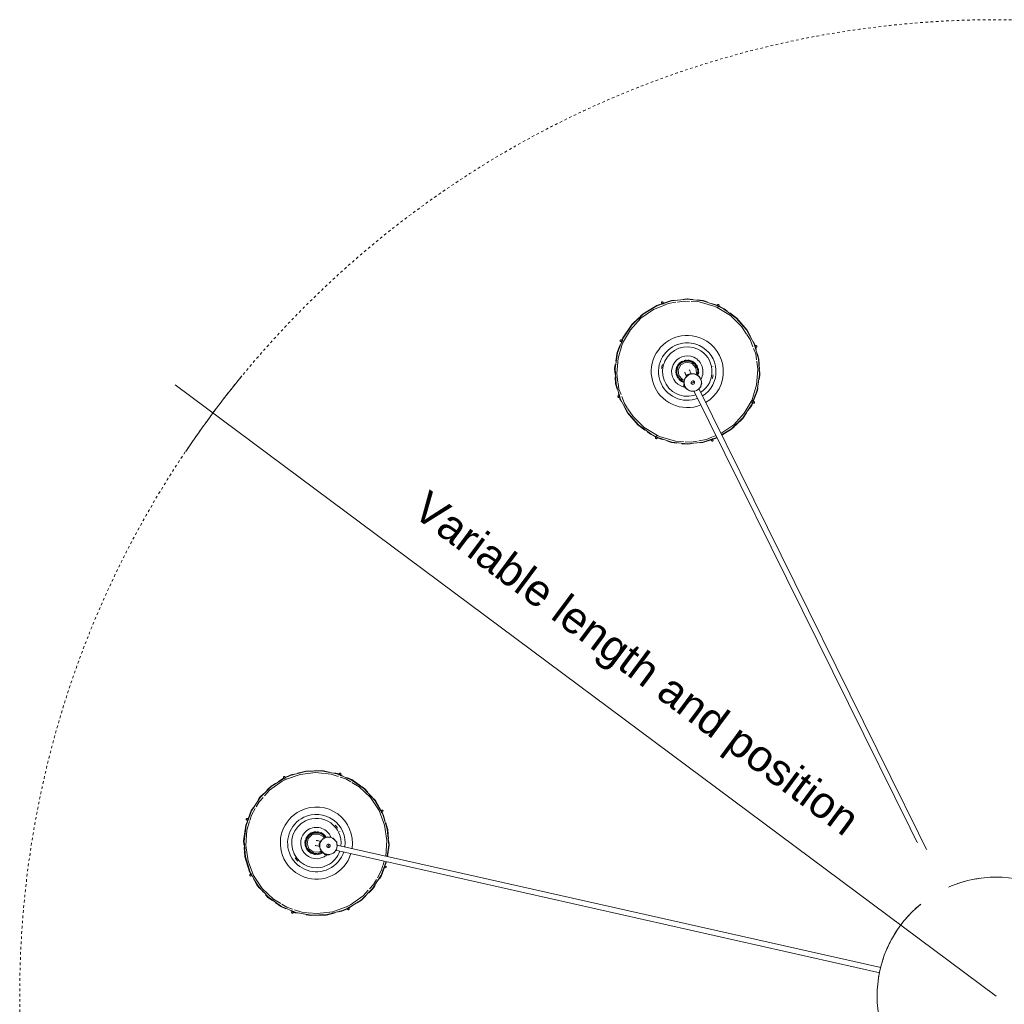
# Model space of a CAD drawing. Header units: millimetres. Extents: x 2868 to 10853, y -1210 to 7822.
# Tile 14 of 21: x 2868 to 3998, y 6585 to 7715. Entities that reach past the tile are written whole.
import ezdxf

# ---------------------------------------------------------------- set-up
doc = ezdxf.new("R2010")
doc.units = ezdxf.units.MM
doc.linetypes.add('Dash', pattern=[6, 3, -3])
doc.layers.add('A-ANNO-DIMS', color=7, linetype='Dash', lineweight=15, true_color=0xd2d2d2)
doc.layers.add('A-ANNO-DIMS-18', color=7, linetype='Continuous', lineweight=9)
doc.layers.add('E-LITE-EQPM', color=7, linetype='Continuous', lineweight=20)
doc.styles.add('Arial', font='arial.ttf', dxfattribs={"height": 36})
doc.dimstyles.new('Radial_-_3mm_Arial', dxfattribs={"dimscale": 304.8, "dimtxt": 36.729338, "dimasz": 0, "dimexe": 0.177165, "dimexo": 0, "dimgap": 0.103346, "dimtad": 1, "dimjust": 3, "dimdec": 0, "dimzin": 0, "dimdsep": 46, "dimtxsty": 'Arial', "dimblk1": 'NONE', "dimblk2": 'NONE', "dimsah": 1, "dimcen": 0.09, "dimdle": 0.177165, "dimadec": 0, "dimazin": 0, "dimtfac": 1, "dimtdec": 4, "dimtix": 1, "dimtmove": 0, "dimatfit": 2, "dimfxl": 1, "dimtvp": 1, "dimtfill": 1, "dimtolj": 1, "dimtzin": 0, "dimarcsym": 2})

# ---------------------------------------------------------------- blocks, each defined once
blk = doc.blocks.new('62802-7L - 64314-44-7L SAMBA Black_ribbon beige pendant lamp ø450-7L-659210-Planta_PDF')
at = {"layer": 'E-LITE-EQPM'}
for p, q in [((-758.3, -167.7), (-133.7, -27)), ((-132.5, -32.9), (-757, -173.6)), ((-809.9, -98.1), (-808.4, -97.5)), ((-808.7, -96.7), (-808.1, -98.5)), ((-806.3, -97.6), (-806.8, -96)), ((-744.5, -99.9), (-745.4, -101.6)), ((-743.5, -102.4), (-742.7, -100.7)), ((-743.5, -101.3), (-737.2, -105.3)), ((-742.9, -101.4), (-738, -104.4)), ((-346.9, -694.9), (-63.1, -120.9)), ((-57.8, -123.8), (-341.5, -697.5)), ((-856.4, -139.9), (-854.7, -140.7)), ((-854, -138.8), (-855.5, -138.1)), ((-854.8, -138.6), (-854.5, -138.1)), ((-703, -146.6), (-700.1, -154.6)), ((-702.5, -155.2), (-703.8, -151)), ((-701.3, -147.5), (-703.1, -148.1)), ((-702.3, -150), (-700.7, -149.4)), ((-701, -151.3), (-699.8, -154.6)), ((-775.7, -166.1), (-775, -166.8)), ((-774.7, -164.1), (-773.5, -165.3)), ((-769, -162.2), (-770.9, -162.7)), ((-770.7, -163.9), (-770.9, -162.7)), ((-770.4, -162.5), (-770.2, -163.7)), ((-767, -161.8), (-769, -162.2)), ((-767.5, -161.9), (-767.3, -163)), ((-767, -161.8), (-766.8, -163)), ((-759, -166.4), (-758.2, -167.7)), ((-754.1, -161.8), (-754.1, -161.8)), ((-699, -160.5), (-698.4, -165.3)), ((-777.1, -172), (-776.3, -171.8)), ((-774.9, -177.6), (-775.8, -177.8)), ((-774.3, -178.9), (-775.1, -177.6)), ((-858.6, -201.6), (-860.2, -202.2)), ((-859.6, -204.1), (-857.8, -203.5)), ((-706.9, -212.8), (-705.4, -213.5)), ((-704.5, -211.8), (-706.2, -210.9)), ((-817.4, -250.4), (-823.7, -246.4)), ((-818, -250.3), (-822.9, -247.2)), ((-817.4, -249.2), (-818.2, -250.9)), ((-816.4, -251.7), (-815.5, -250)), ((-754.7, -253.8), (-754.1, -255.6)), ((-752.2, -254.9), (-752.8, -253.1)), ((-750.9, -253.5), (-752.5, -254.1)), ((-391, -641.4), (-390.1, -643.2)), ((-389.2, -641.5), (-382.1, -639.1)), ((-388.4, -642.2), (-389.2, -640.6)), ((-388.8, -641.1), (-383.3, -639.2)), ((-328.6, -638.6), (-320.5, -641.3)), ((-326.8, -637.9), (-327.4, -639.5)), ((-321.6, -643.6), (-325.6, -642)), ((-325.5, -640.1), (-324.9, -638.5)), ((-323.6, -640), (-320.3, -641.1)), ((-315.2, -644.2), (-311.1, -646.7)), ((-433.9, -689.3), (-432.1, -689.9)), ((-431.8, -687.9), (-433.2, -687.4)), ((-278.9, -680.7), (-280.7, -681.6)), ((-279.6, -683.3), (-278, -682.6)), ((-433.5, -691.2), (-433, -689.6)), ((-357.9, -699.7), (-358.8, -701.5)), ((-357.1, -697.9), (-357.9, -699.7)), ((-357.3, -698.3), (-356.3, -698.8)), ((-357.1, -697.9), (-355.9, -698.4)), ((-348.4, -694.6), (-346.9, -694.7)), ((-360.1, -705.3), (-358.4, -705)), ((-359.1, -707.4), (-358.1, -707.2)), ((-357.7, -702), (-358.8, -701.5)), ((-358.6, -701), (-357.6, -701.5)), ((-355.5, -712.1), (-355.1, -711.4)), ((-349.7, -714), (-350.1, -714.8)), ((-348.3, -714.3), (-349.8, -714.1)), ((-275.3, -744.9), (-277.1, -744.3)), ((-275.7, -743.1), (-276.1, -744.7)), ((-429.6, -751), (-431.2, -751.7)), ((-430.3, -751.4), (-430.5, -750.9)), ((-430.3, -753.5), (-428.5, -752.7)), ((-277.6, -746.2), (-276, -746.8)), ((-318.2, -792.8), (-319, -791.1)), ((-383.7, -794.1), (-384.3, -795.7)), ((-382.4, -796.4), (-381.7, -794.5)), ((-319.9, -792.7), (-326.9, -795.1)), ((-320.4, -793.2), (-325.8, -795)), ((-320.8, -792), (-320, -793.7))]:
    blk.add_line(p, q, dxfattribs=at)
at = {"layer": 'E-LITE-EQPM', "flags": 128}
for points in [[(-816.9, -250.4), (-832.2, -240.8), (-845, -228), (-854.8, -212.8), (-861, -195.8), (-863.4, -177.9), (-861.9, -159.9), (-856.6, -142.6), (-847.6, -126.9), (-835.4, -113.6), (-820.6, -103.1), (-803.9, -96.2), (-786.1, -93), (-768.1, -93.7), (-750.6, -98.3), (-744, -101.2)], [(-827.7, -107.5), (-821.3, -103), (-815.5, -100.5)], [(-824.8, -105.8), (-820.9, -103.1), (-816.4, -101.1)], [(-807.7, -100), (-814.2, -102.1), (-820, -105.6)], [(-810.5, -98.7), (-804.2, -96), (-801.2, -95.5)], [(-806.6, -96.7), (-804.6, -95.9), (-801.3, -95.3)], [(-790.7, -95.9), (-797.2, -96.5), (-805.7, -99.3)], [(-795.7, -94.5), (-786.4, -92.8), (-779, -93.1)], [(-792.2, -93.6), (-786.8, -92.5), (-768.6, -93.1), (-758.8, -95.7)], [(-744.9, -103), (-761.7, -97), (-779.5, -94.8), (-789.9, -95.8)], [(-771.2, -93.3), (-768.3, -93.5), (-761.6, -95.2)], [(-755.4, -96.8), (-750.8, -98), (-744.4, -100.8)], [(-754.9, -96.7), (-751.1, -97.6), (-744.5, -100.5)], [(-744, -101.2), (-728.7, -110.8), (-715.9, -123.6), (-706.1, -138.8), (-700.3, -154.7)], [(-821.3, -106.4), (-829.5, -111.3), (-842.5, -123.7), (-852.4, -138.5), (-858.8, -155.2), (-861.4, -172.9), (-860.1, -190.7), (-857.1, -200.6)], [(-838.7, -116.4), (-836.1, -113.5), (-831.5, -110.3)], [(-837.6, -115.7), (-835.7, -113.5), (-830, -109.5)], [(-720.8, -121.7), (-726.8, -115.1), (-741.4, -104.8), (-744.9, -103)], [(-733.4, -107.3), (-728.5, -110.4), (-724, -114.8)], [(-731.1, -109.1), (-728.6, -110.7), (-723.7, -115.5)], [(-852.6, -135.3), (-847.8, -127), (-841.2, -119.6)], [(-851.9, -133.5), (-848.2, -127), (-845.3, -123.8)], [(-720, -118.8), (-715.6, -123.2), (-713.7, -126.1)], [(-711.5, -134.1), (-714.8, -128.3), (-719.3, -123.4)], [(-719.2, -120), (-715.8, -123.4), (-713.1, -127.5)], [(-709.7, -132.9), (-706, -138.6), (-704.9, -141.4)], [(-708.1, -134.8), (-705.8, -138.4), (-702.3, -147.8)], [(-863.4, -171.2), (-862.5, -160.1), (-857.1, -142.8), (-855.6, -140)], [(-858.8, -149.2), (-856.8, -142.7), (-855.3, -140.1)], [(-704.1, -150.1), (-706, -143.8), (-710.4, -136.1)], [(-862.6, -164.8), (-862.2, -160), (-860.7, -155.3)], [(-699.2, -160.6), (-697.4, -173.7), (-699, -191.7), (-704.3, -209), (-713.3, -224.7), (-725.5, -238.1), (-740.3, -248.5), (-757, -255.4), (-774.8, -258.6), (-792.8, -257.9), (-810.3, -253.3), (-816.9, -250.4)], [(-786.2, -187.5), (-791.4, -182.8), (-793.5, -176), (-791.6, -169.1), (-786.5, -164.3), (-779.6, -162.8), (-774.7, -164.1)], [(-785.2, -185.5), (-789.8, -181.1), (-791.1, -174.8), (-788.7, -168.9), (-783.2, -165.4), (-776.8, -165.7), (-775.7, -166.1)], [(-776.4, -171.9), (-776.1, -168.7), (-773.9, -166.1)], [(-773.1, -165.2), (-772, -163.9), (-770.7, -163.6)], [(-766.8, -162.6), (-765.9, -162.4), (-764.2, -163.1)], [(-762.9, -163.6), (-760.1, -164.7), (-759.5, -165.7)], [(-739.8, -245.3), (-731.4, -240.3), (-718.4, -228), (-708.5, -213.1), (-702.1, -196.4), (-699.5, -178.8), (-700.8, -160.9)], [(-698.8, -160.5), (-697, -173.4), (-697.3, -177.6)], [(-859.9, -200.3), (-861.4, -196.2), (-863.9, -178.2), (-863.6, -174)], [(-863.3, -180.9), (-863.7, -178), (-863.1, -171.2)], [(-781.1, -172.9), (-779.3, -172.5), (-777.1, -172)], [(-775.8, -177.8), (-779.2, -178.6), (-779.8, -178.7)], [(-770.4, -181.7), (-773.2, -180.7), (-773.9, -179.5)], [(-760.2, -180.2), (-761.2, -181.5), (-763.7, -182.1)], [(-756.9, -173.6), (-757.1, -176.7), (-759.4, -179.3)], [(-697.5, -180.4), (-698.4, -191.5), (-700.7, -198.9)], [(-697.6, -170.9), (-697.2, -173.6), (-697.8, -180.5)], [(-857.9, -205), (-861.2, -196), (-862.5, -186.3)], [(-769.4, -182.6), (-774.4, -187.3), (-781.3, -188.8), (-786.2, -187.5)], [(-771.7, -181.5), (-772.2, -182.8), (-777.7, -186.2), (-784.1, -185.9), (-785.2, -185.5)], [(-765.1, -182.4), (-767.3, -183), (-769.1, -182.3)], [(-698.3, -186.8), (-698.7, -191.6), (-700.2, -196.3)], [(-856.8, -201.6), (-854.9, -207.8), (-850.5, -215.5)], [(-702, -202.2), (-704.1, -208.9), (-705.6, -211.5)], [(-852.7, -216.8), (-855.1, -213.2), (-858.6, -203.8)], [(-851.2, -218.7), (-854.9, -213), (-856, -210.2)], [(-706.1, -213), (-712.7, -224.6), (-714.5, -226.6)], [(-702.4, -204.6), (-703.8, -208.8), (-705.3, -211.6)], [(-849.4, -217.5), (-846.1, -223.3), (-841.6, -228.2)], [(-841.7, -231.6), (-845.1, -228.2), (-847.8, -224.1)], [(-840.8, -232.8), (-845.3, -228.4), (-847.1, -225.5)], [(-708.3, -216.4), (-713, -224.7), (-719.7, -232)], [(-840.1, -229.9), (-834.1, -236.5), (-819.5, -246.8), (-816, -248.6)], [(-829.8, -242.5), (-832.3, -241), (-837.1, -236.1)], [(-827.5, -244.3), (-832.4, -241.2), (-836.8, -236.8)], [(-723.3, -235.9), (-725.2, -238.1), (-730.7, -242)], [(-721.3, -234.2), (-724.8, -238.1), (-727.8, -240.2)], [(-816, -248.6), (-799.2, -254.6), (-781.4, -256.8), (-771, -255.8)], [(-753.2, -251.6), (-746.7, -249.5), (-740.9, -246)], [(-729.9, -241.7), (-739.6, -248.6), (-745.4, -251.1)], [(-736.1, -245.8), (-740, -248.5), (-744.5, -250.5)], [(-805.5, -254.8), (-810.1, -253.6), (-816.5, -250.8)], [(-806, -254.9), (-809.8, -254), (-816.4, -251.1)], [(-768.7, -258.1), (-774.1, -259.1), (-792.2, -258.5), (-802.1, -256)], [(-789.7, -258.3), (-792.6, -258.2), (-799.3, -256.4)], [(-765.2, -257.1), (-774.5, -258.8), (-781.9, -258.6)], [(-770.2, -255.7), (-763.6, -255.1), (-755.2, -252.3)], [(-750.4, -253), (-756.7, -255.6), (-759.6, -256.1)], [(-754.3, -254.9), (-756.3, -255.7), (-759.5, -256.3)], [(-319.5, -792.4), (-336.7, -798.2), (-354.6, -800.2), (-372.6, -798.2), (-389.7, -792.4), (-405.2, -783), (-418.2, -770.4), (-428.3, -755.4), (-434.8, -738.5), (-437.5, -720.6), (-436.3, -702.6), (-431.3, -685.2), (-422.5, -669.4), (-410.6, -655.8), (-396, -645.1), (-389.7, -641.9)], [(-388.8, -643.7), (-404.1, -653), (-416.9, -665.4), (-422.8, -674.2)], [(-400.2, -647.9), (-396.4, -645.1), (-390.2, -641.9)], [(-400, -647.4), (-396.8, -645.1), (-390.5, -641.8)], [(-389.7, -641.9), (-372.5, -636.1), (-354.5, -634.1), (-336.6, -636.1), (-320.6, -641.5)], [(-359.1, -636.7), (-368, -637.2), (-385.2, -642.1), (-388.8, -643.7)], [(-378.2, -637.5), (-372.7, -635.6), (-366.5, -634.9)], [(-375.4, -636.8), (-372.6, -635.9), (-365.8, -635.1)], [(-360.9, -634.3), (-354.6, -633.6), (-351.2, -634)], [(-359.4, -634.4), (-354.6, -633.9), (-349.8, -634.4)], [(-343.4, -637.3), (-350.2, -636.2), (-357, -636.6)], [(-343.4, -635.1), (-336.6, -635.8), (-333.8, -636.8)], [(-326.5, -641.6), (-332.6, -639.1), (-341.3, -637.7)], [(-341, -635.1), (-336.6, -635.6), (-327.1, -638.8)], [(-315.1, -644), (-303.9, -650.8), (-300.9, -653.7)], [(-425.9, -674.5), (-423.3, -669.6), (-411.4, -655.9), (-403.2, -649.9)], [(-412.8, -658), (-411, -655.9), (-405.3, -651.7)], [(-315.3, -644.4), (-304, -651.3), (-290.9, -663.8), (-280.9, -678.9), (-274.4, -695.7), (-271.6, -713.6), (-272.8, -731.6), (-277.9, -749), (-286.6, -764.8), (-298.6, -778.4), (-313.2, -789.1), (-319.5, -792.4)], [(-274.9, -729.1), (-273.6, -719.6), (-275, -701.8), (-280.3, -684.7), (-289.2, -669.2), (-301.3, -656.1), (-316, -645.9)], [(-306.4, -649.5), (-304, -651.1), (-299, -655.8)], [(-427.4, -677.8), (-422.9, -669.5), (-418, -663.9)], [(-298.8, -655.6), (-290.8, -663.3), (-286.5, -669.7)], [(-294.3, -660.2), (-290.9, -663.6), (-288.1, -667.6)], [(-423.1, -674.8), (-426.8, -680.3), (-429.9, -688.6)], [(-284.7, -672.8), (-280.8, -678.6), (-279.7, -681.4)], [(-283.1, -674.6), (-280.6, -678.3), (-279.5, -681.3)], [(-433.4, -691.9), (-431.5, -685.4), (-430.1, -682.7)], [(-432.5, -687.7), (-431.9, -685.6), (-430.3, -682.7)], [(-278.9, -682.8), (-274, -695.2), (-273.6, -697.9)], [(-277.7, -686.6), (-274.2, -695.5), (-272.7, -705.2)], [(-437.4, -711.1), (-436.9, -703), (-435.2, -697)], [(-436.9, -707.6), (-436.6, -702.8), (-435.2, -698.1)], [(-430.6, -690.6), (-433.1, -697), (-434, -703.8)], [(-356.3, -698.3), (-355.9, -697.4), (-354.2, -696.5)], [(-353, -695.8), (-350.4, -694.4), (-349.2, -694.5)], [(-341.5, -697.4), (-339.2, -699.6), (-338.6, -702.9)], [(-434.2, -704.6), (-435.6, -714.7), (-434.1, -732.5), (-428.8, -749.6), (-419.9, -765), (-407.8, -778.2), (-393.2, -788.4), (-383.6, -792.3)], [(-349.1, -728.9), (-356.1, -730.1), (-362.6, -727.4), (-366.8, -721.6), (-367.4, -714.6), (-364.1, -708.3), (-360.1, -705.3)], [(-350, -726.9), (-356.4, -727.7), (-362.1, -724.8), (-365.2, -719.1), (-364.4, -712.7), (-360.2, -707.9), (-359.1, -707.4)], [(-358.2, -704.6), (-358.5, -703.1), (-358, -701.9)], [(-355.1, -711.5), (-357.4, -709.3), (-358, -705.9)], [(-339.8, -709.4), (-340.8, -711.4), (-342.4, -712.4)], [(-338.4, -704.1), (-338.1, -705.8), (-339.2, -708)], [(-272, -707.9), (-271.2, -713.1), (-271.4, -716.7)], [(-271.9, -710.5), (-271.4, -713.4), (-271.9, -720.3)], [(-437.4, -725), (-438, -721.1), (-437.7, -715.6)], [(-437.3, -723.7), (-437.7, -720.9), (-437.3, -713.9)], [(-357.3, -715.8), (-356.5, -714.1), (-355.5, -712.1)], [(-350.1, -714.8), (-351.7, -718), (-351.9, -718.5)], [(-344.6, -714), (-344, -715.1), (-344.8, -721.5), (-349, -726.3), (-350, -726.9)], [(-342.4, -712.8), (-341.8, -719.7), (-345.1, -726), (-349.1, -728.9)], [(-343.6, -713.1), (-346.2, -714.5), (-347.5, -714.4)], [(-271.6, -719.4), (-272.3, -731.2), (-274, -737.3)], [(-431.5, -747.7), (-435, -738.8), (-436.5, -729)], [(-278.5, -743.7), (-276.1, -737.3), (-275.1, -730.4)], [(-272.3, -726.7), (-272.6, -731.5), (-274, -736.2)], [(-432.4, -746.1), (-435.2, -739), (-435.8, -734.8)], [(-286.1, -759.5), (-282.4, -754), (-279.3, -745.6)], [(-275.7, -742.4), (-277.6, -748.9), (-279.1, -751.5)], [(-410.3, -778.7), (-418.4, -771), (-428.5, -755.9), (-429.7, -753)], [(-424.6, -761.3), (-428.4, -755.6), (-429.5, -752.8)], [(-281.8, -756.4), (-286.3, -764.7), (-291.2, -770.3)], [(-276.7, -746.6), (-277.3, -748.7), (-278.8, -751.6)], [(-414.8, -774), (-418.3, -770.7), (-421, -766.6)], [(-320.4, -790.6), (-305.1, -781.3), (-292.2, -768.9), (-286.5, -760.1)], [(-283.3, -759.7), (-285.9, -764.6), (-297.8, -778.3), (-305.9, -784.4)], [(-402.7, -784.7), (-405.2, -783.2), (-410.2, -778.4)], [(-296.4, -776.2), (-298.2, -778.4), (-303.8, -782.5)], [(-385.6, -794.3), (-389.7, -792.9), (-405.3, -783.5), (-408.3, -780.6)], [(-380.6, -795.7), (-389.7, -792.6), (-398.1, -787.5)], [(-350.3, -797.5), (-341.1, -797), (-324, -792.1), (-320.4, -790.6)], [(-309, -786.3), (-312.8, -789.1), (-319, -792.3)], [(-309.2, -786.8), (-312.3, -789.1), (-318.7, -792.5)], [(-382.6, -792.7), (-376.6, -795.1), (-367.8, -796.6)], [(-368.2, -799.1), (-372.6, -798.7), (-382.1, -795.5)], [(-365.8, -799.1), (-372.6, -798.4), (-375.4, -797.4)], [(-365.8, -796.9), (-359, -798), (-352.2, -797.7)], [(-349.8, -799.8), (-354.6, -800.4), (-359.4, -799.8)], [(-348.3, -799.9), (-354.5, -800.6), (-357.9, -800.3)], [(-333.8, -797.5), (-336.6, -798.4), (-343.4, -799.1)], [(-331, -796.8), (-336.5, -798.6), (-342.7, -799.3)]]:
    blk.add_lwpolyline(points, dxfattribs=at)
at = {"layer": 'E-LITE-EQPM'}
for centre, radius, start, end in [((0, 0), 136.7, 187.808, 190.6585), ((0, 0), 136.7, 195.7108, 198.9297), ((0, 0), 136.7, 203.5273, 206.9461), ((0, 0), 136.7, 211.5039, 214.9273), ((0, 0), 136.7, 219.2715, 222.799), ((-807.8, -96.4), 1, 18.9869, 198.9869), ((-807.8, -96.4), 1, 198.9869, 18.9869), ((-743.6, -100.3), 1, 153.9869, 333.9869), ((-743.6, -100.3), 1, 333.9869, 153.9869), ((0, 0), 136.7, 227.201, 230.7285), ((0, 0), 136.7, 235.0727, 238.5613), ((0, 0), 136.7, 243.0539, 246.4727), ((-780.4, -175.8), 41.4, 63.9869, 243.9869), ((0, 0), 136.7, 251.0703, 254.2892), ((0, 0), 136.7, 259.4741, 262.16), ((-855.9, -139), 1, 63.9869, 243.9869), ((-855.9, -139), 1, 243.9869, 63.9869), ((-780.4, -175.8), 33, 63.9869, 243.9869), ((-780.4, -175.8), 33, 17.9055, 63.9869), ((-780.4, -175.8), 41.4, 16.85, 63.9869), ((-780.4, -175.8), 28.4, 63.9869, 243.9869), ((-780.4, -175.8), 29.8, 135.9869, 144.9869), ((-780.4, -175.8), 18, 63.9869, 243.9869), ((-780.4, -175.8), 28.4, 18.8264, 63.9869), ((-701, -148.5), 1, 108.9869, 288.9869), ((-701, -148.5), 1, 288.9869, 108.9869), ((-780.4, -175.8), 13, 108.9869, 176.4869), ((-780.4, -175.8), 12.1, 63.9869, 243.9869), ((-780.4, -175.8), 12, 63.9869, 243.9869), ((-780.4, -175.8), 13.1, 133.0685, 143.9869), ((-780.4, -175.8), 13.1, 113.9869, 123.9869), ((-780.4, -175.8), 13.1, 93.9869, 103.9869), ((-780.4, -175.8), 13, 63.9869, 86.4869), ((-780.4, -175.8), 13.1, 63.9869, 83.9869), ((-766.6, -172.7), 10, 12.6948, 192.6948), ((-780.4, -175.8), 12, 57.5425, 63.9869), ((-780.4, -175.8), 12.1, 57.5395, 63.9869), ((-780.4, -175.8), 13.1, 56.7949, 63.9869), ((-780.4, -175.8), 13, 56.3956, 63.9869), ((-766.6, -172.7), 10.3, 132.6948, 134.7524), ((-780.4, -175.8), 18, 50.1813, 63.9869), ((-780.4, -175.8), 41.4, 243.9869, 8.4507), ((-780.4, -175.8), 33, 243.9869, 7.4756), ((-780.4, -175.8), 13.1, 183.9869, 193.9869), ((-780.4, -175.8), 13.1, 163.9869, 174.921), ((-780.4, -175.8), 28.4, 243.9869, 6.57), ((-780.4, -175.8), 13, 198.3964, 198.9869), ((-780.5, -175.8), 3, 102.6948, 117.6948), ((-780.5, -175.8), 3, 91.1531, 102.6948), ((-780.5, -175.8), 3, 267.6948, 282.6948), ((-780.5, -175.8), 3, 282.6948, 294.3316), ((-766.6, -172.7), 10, 192.6948, 12.6948), ((-766.6, -172.7), 2, 12.6948, 192.6948), ((-766.6, -172.7), 2, 107.1243, 192.6948), ((-766.6, -172.7), 2, 192.6948, 12.6948), ((-766.6, -172.7), 2, 192.6948, 12.6948), ((-766.6, -172.7), 2, 12.6948, 97.2445), ((-766.6, -172.7), 10.3, 312.6948, 314.7524), ((-780.4, -175.8), 29.8, 351.9869, 352.0949), ((-780.4, -175.8), 13.1, 203.9869, 213.9869), ((-780.4, -175.8), 13, 221.4869, 243.9869), ((-780.4, -175.8), 13.1, 223.9869, 243.9869), ((-780.4, -175.8), 18, 243.9869, 337.6537), ((-780.4, -175.8), 13.1, 243.9869, 263.9869), ((-780.4, -175.8), 13, 243.9869, 266.4869), ((-780.4, -175.8), 12, 243.9869, 327.1074), ((-780.4, -175.8), 12.1, 243.9869, 327.1321), ((-780.4, -175.8), 13.1, 273.9869, 283.9869), ((-780.4, -175.8), 13, 288.9869, 328.2365), ((-780.4, -175.8), 13.1, 293.9869, 303.9869), ((-780.4, -175.8), 13.1, 313.0527, 323.9869), ((-780.4, -175.8), 29.8, 333.8177, 333.9869), ((-859.9, -203.1), 1, 108.9869, 288.9869), ((-859.9, -203.1), 1, 288.9869, 108.9869), ((-780.4, -175.8), 29.8, 315.9869, 324.9869), ((-704.9, -212.6), 1, 63.9869, 243.9869), ((-704.9, -212.6), 1, 243.9869, 63.9869), ((-817.3, -251.3), 1, 153.9869, 333.9869), ((-817.3, -251.3), 1, 333.9869, 153.9869), ((-753.1, -255.2), 1, 18.9869, 198.9869), ((-753.1, -255.2), 1, 198.9869, 18.9869), ((-390.1, -641), 1, 24.9816, 204.9816), ((-390.1, -641), 1, 204.9816, 24.9816), ((-325.8, -638.2), 1, 339.9816, 159.9816), ((-325.8, -638.2), 1, 159.9816, 339.9816), ((-354.6, -717.1), 41.4, 67.8447, 114.9816), ((-433.5, -688.4), 1, 69.9816, 249.9816), ((-433.5, -688.4), 1, 249.9816, 69.9816), ((-354.6, -717.1), 41.4, 114.9816, 294.9816), ((-354.6, -717.1), 33, 114.9816, 294.9816), ((-354.6, -717.1), 33, 68.9003, 114.9816), ((-354.6, -717.1), 28.4, 69.8211, 114.9816), ((-354.6, -717.1), 33, 294.9816, 58.4703), ((-354.6, -717.1), 41.4, 294.9816, 59.5266), ((-278.4, -681.6), 1, 114.9816, 294.9816), ((-278.4, -681.6), 1, 294.9816, 114.9816), ((-354.6, -717.1), 28.4, 114.9816, 294.9816), ((-354.6, -717.1), 18, 101.1761, 114.9816), ((-348.3, -704.4), 10, 63.6895, 243.6895), ((-348.3, -704.4), 10, 243.6895, 63.6895), ((-354.6, -717.1), 28.4, 294.9816, 57.5648), ((-354.6, -717.1), 18, 114.9816, 294.9816), ((-354.6, -717.1), 12.1, 114.9816, 294.9816), ((-354.6, -717.1), 12, 114.9816, 294.9816), ((-354.6, -717.1), 13.1, 144.9816, 154.9816), ((-354.6, -717.1), 13, 114.9816, 137.4816), ((-354.6, -717.1), 13.1, 114.9816, 134.9816), ((-354.6, -717.1), 13.1, 107.7897, 114.9816), ((-354.6, -717.1), 13, 108.0899, 114.9816), ((-354.6, -717.1), 12, 108.5372, 114.9816), ((-354.6, -717.1), 12.1, 108.5342, 114.9816), ((-348.3, -704.4), 10.3, 183.6895, 185.7471), ((-348.3, -704.4), 2, 63.6895, 243.6895), ((-348.3, -704.4), 2, 63.6895, 243.6895), ((-348.3, -704.4), 2, 243.6895, 63.6895), ((-348.3, -704.4), 2, 243.6895, 63.6895), ((-354.6, -717.1), 18, 294.9816, 28.6484), ((-348.3, -704.4), 10.3, 3.6895, 5.7471), ((-354.6, -717.1), 29.8, 24.7923, 24.9816), ((-354.6, -717.1), 29.8, 6.9816, 15.9816), ((-354.6, -717.1), 29.8, 186.9816, 195.9816), ((-354.6, -717.1), 13.1, 164.5552, 174.9816), ((-354.6, -717.1), 13.1, 184.0632, 194.9816), ((-354.6, -717.1), 13, 159.9816, 227.4816), ((-354.6, -717.1), 3, 153.6895, 168.6895), ((-354.6, -717.1), 3, 141.9908, 153.6895), ((-354.6, -717.1), 3, 318.6895, 333.6895), ((-354.6, -717.1), 3, 333.6895, 345.18), ((-354.6, -717.1), 12, 294.9816, 18.1022), ((-354.6, -717.1), 12.1, 294.9816, 18.1268), ((-354.6, -717.1), 13.1, 324.9816, 334.9816), ((-354.6, -717.1), 13, 339.9816, 19.2312), ((-354.6, -717.1), 13.1, 4.0475, 14.9816), ((-354.6, -717.1), 13.1, 344.9816, 354.9816), ((-354.6, -717.1), 29.8, 348.9816, 349.1752), ((-354.6, -717.1), 13.1, 214.9816, 225.9157), ((-354.6, -717.1), 13.1, 234.9816, 244.9816), ((-354.6, -717.1), 13.1, 254.9816, 264.9816), ((-354.6, -717.1), 13, 272.4816, 294.9816), ((-354.6, -717.1), 13.1, 274.9816, 294.9816), ((-354.6, -717.1), 13, 294.9816, 317.4816), ((-354.6, -717.1), 13.1, 294.9816, 314.9816), ((-275.7, -745.9), 1, 69.9816, 249.9816), ((-275.7, -745.9), 1, 249.9816, 69.9816), ((-430.7, -752.6), 1, 114.9816, 294.9816), ((-430.7, -752.6), 1, 294.9816, 114.9816), ((-383.3, -796.1), 1, 339.9816, 159.9816), ((-383.3, -796.1), 1, 159.9816, 339.9816), ((-319.1, -793.3), 1, 24.9816, 204.9816), ((-319.1, -793.3), 1, 204.9816, 24.9816)]:
    blk.add_arc(centre, radius, start, end, dxfattribs=at)
for centre, major_axis, ratio, start_param, end_param in [((-807.8, -96.4), (0.946, 0.325), 0.999647, 0, 3.141593), ((-807.8, -96.4), (0.946, 0.325), 0.999647, 3.141946, 3.403686), ((-807.8, -96.4), (0.946, 0.325), 0.999647, 3.665427, 6.282832), ((-743.6, -100.3), (-0.899, 0.439), 0.999647, 0.000353, 1.047315), ((-743.6, -100.3), (-0.899, 0.439), 0.999647, 6.02168, 6.283185), ((-743.6, -100.3), (-0.899, 0.439), 0.999647, 1.309056, 1.570796), ((-743.6, -100.3), (-0.899, 0.439), 0.999647, 4.450531, 5.759822), ((-743.6, -100.3), (-0.899, 0.439), 0.999647, 1.582709, 3.14124), ((-743.6, -100.3), (-0.899, 0.439), 0.999647, 3.141593, 4.188673), ((-855.9, -139), (0.439, 0.899), 0.999647, 1.308938, 2.618229), ((-855.9, -139), (0.439, 0.899), 0.999647, 2.880087, 3.141593), ((-855.9, -139), (0.439, 0.899), 0.999647, 0, 1.04708), ((-855.9, -139), (0.439, 0.899), 0.999647, 3.141946, 4.188908), ((-855.9, -139), (0.439, 0.899), 0.999647, 6.021092, 6.282832), ((-855.9, -139), (0.439, 0.899), 0.999647, 5.23587, 5.759351), ((-701, -148.5), (-0.325, 0.946), 0.999647, 0.000353, 3.14124), ((-701, -148.5), (-0.325, 0.946), 0.999647, 3.141593, 6.283185), ((-766.6, -172.7), (-0.66, 2.93), 0.038955, 4.712389, 5.388363), ((-766.6, -172.7), (-0.66, 2.93), 0.038955, 3.981745, 4.712389), ((-859.9, -203.1), (-0.325, 0.946), 0.999647, 0, 3.141593), ((-859.9, -203.1), (-0.325, 0.946), 0.999647, 3.141946, 6.282832), ((-704.9, -212.6), (0.439, 0.899), 0.999647, 1.582709, 3.14124), ((-704.9, -212.6), (0.439, 0.899), 0.999647, 1.309056, 1.570796), ((-704.9, -212.6), (0.439, 0.899), 0.999647, 0.000353, 1.047315), ((-704.9, -212.6), (0.439, 0.899), 0.999647, 3.403098, 4.188673), ((-704.9, -212.6), (0.439, 0.899), 0.999647, 6.02168, 6.283185), ((-704.9, -212.6), (0.439, 0.899), 0.999647, 4.450531, 5.759822), ((-817.3, -251.3), (-0.899, 0.439), 0.999647, 0, 1.04708), ((-817.3, -251.3), (-0.899, 0.439), 0.999647, 4.724302, 6.282832), ((-817.3, -251.3), (-0.899, 0.439), 0.999647, 1.308938, 2.618229), ((-817.3, -251.3), (-0.899, 0.439), 0.999647, 4.450648, 4.712389), ((-817.3, -251.3), (-0.899, 0.439), 0.999647, 3.141946, 4.188908), ((-817.3, -251.3), (-0.899, 0.439), 0.999647, 2.880087, 3.141593), ((-753.1, -255.2), (0.946, 0.325), 0.999647, 0.523834, 3.14124), ((-753.1, -255.2), (0.946, 0.325), 0.999647, 3.141593, 6.283185), ((-753.1, -255.2), (0.946, 0.325), 0.999647, 0.000353, 0.262093), ((-390.1, -641), (0.906, 0.422), 0.999647, 0, 3.141593), ((-390.1, -641), (0.906, 0.422), 0.999647, 3.141946, 3.403686), ((-390.1, -641), (0.906, 0.422), 0.999647, 3.665427, 4.700984), ((-390.1, -641), (0.906, 0.422), 0.999647, 4.712389, 4.97413), ((-390.1, -641), (0.906, 0.422), 0.999647, 5.23587, 6.282832), ((-325.8, -638.2), (-0.94, 0.342), 0.999647, 0.000353, 1.047315), ((-325.8, -638.2), (-0.94, 0.342), 0.999647, 3.141593, 6.283185), ((-325.8, -638.2), (-0.94, 0.342), 0.999647, 1.309056, 2.617759), ((-325.8, -638.2), (-0.94, 0.342), 0.999647, 2.879499, 3.14124), ((-433.5, -688.4), (0.342, 0.94), 0.999647, 1.308938, 3.141593), ((-433.5, -688.4), (0.342, 0.94), 0.999647, 0, 1.04708), ((-433.5, -688.4), (0.342, 0.94), 0.999647, 3.141946, 4.188908), ((-433.5, -688.4), (0.342, 0.94), 0.999647, 6.021092, 6.282832), ((-433.5, -688.4), (0.342, 0.94), 0.999647, 4.450648, 5.759351), ((-278.4, -681.6), (-0.422, 0.906), 0.999647, 0.523834, 1.559392), ((-278.4, -681.6), (-0.422, 0.906), 0.999647, 1.570796, 1.832537), ((-278.4, -681.6), (-0.422, 0.906), 0.999647, 0.000353, 0.262093), ((-278.4, -681.6), (-0.422, 0.906), 0.999647, 2.094277, 3.14124), ((-278.4, -681.6), (-0.422, 0.906), 0.999647, 3.664956, 6.283185), ((-348.3, -704.4), (-2.69, 1.33), 0.038955, 4.712389, 5.443033), ((-348.3, -704.4), (-2.69, 1.33), 0.038955, 3.981745, 4.712389), ((-275.7, -745.9), (0.342, 0.94), 0.999647, 1.309056, 2.617759), ((-275.7, -745.9), (0.342, 0.94), 0.999647, 0.000353, 1.047315), ((-275.7, -745.9), (0.342, 0.94), 0.999647, 4.450531, 6.283185), ((-430.7, -752.6), (-0.422, 0.906), 0.999647, 0, 1.832655), ((-430.7, -752.6), (-0.422, 0.906), 0.999647, 2.094513, 3.141593), ((-430.7, -752.6), (-0.422, 0.906), 0.999647, 6.021092, 6.282832), ((-430.7, -752.6), (-0.422, 0.906), 0.999647, 5.23587, 5.759351), ((-430.7, -752.6), (-0.422, 0.906), 0.999647, 3.141946, 4.415265), ((-275.7, -745.9), (0.342, 0.94), 0.999647, 2.879499, 3.14124), ((-275.7, -745.9), (0.342, 0.94), 0.999647, 3.141593, 4.188673), ((-383.3, -796.1), (-0.94, 0.342), 0.999647, 0, 3.141593), ((-383.3, -796.1), (-0.94, 0.342), 0.999647, 6.021092, 6.282832), ((-383.3, -796.1), (-0.94, 0.342), 0.999647, 5.497611, 5.759351), ((-383.3, -796.1), (-0.94, 0.342), 0.999647, 4.795609, 5.327503), ((-383.3, -796.1), (-0.94, 0.342), 0.999647, 4.450648, 4.712389), ((-383.3, -796.1), (-0.94, 0.342), 0.999647, 3.141946, 4.188908), ((-319.1, -793.3), (0.906, 0.422), 0.999647, 2.094277, 3.14124), ((-319.1, -793.3), (0.906, 0.422), 0.999647, 3.141593, 6.283185), ((-319.1, -793.3), (0.906, 0.422), 0.999647, 1.570796, 1.832537), ((-319.1, -793.3), (0.906, 0.422), 0.999647, 0.523834, 1.559392), ((-319.1, -793.3), (0.906, 0.422), 0.999647, 0.000353, 0.262093)]:
    blk.add_ellipse(centre, major_axis=major_axis, ratio=ratio, start_param=start_param, end_param=end_param, dxfattribs=at)
for points, knots in [([(-770.7, -163.6), (-770.7, -163.6), (-770.7, -163.6), (-770.6, -163.5), (-770.5, -163.5), (-770.3, -163.4), (-770.1, -163.3), (-769.8, -163.2), (-769.5, -163.1), (-769.1, -163), (-768.9, -162.9), (-768.7, -162.9)], [0, 0, 0, 0, 0.0555556, 0.1111111, 0.1666667, 0.2222222, 0.2777778, 0.3333333, 0.3888889, 0.4444444, 0.5138889, 0.5138889, 0.5138889, 0.5138889]), ([(-768.7, -162.9), (-768.7, -162.9), (-768.5, -162.9), (-768.3, -162.8), (-767.9, -162.8), (-767.5, -162.7), (-767.2, -162.7), (-766.9, -162.7), (-766.8, -162.7), (-766.8, -162.7)], [0.5138889, 0.5138889, 0.5138889, 0.5138889, 0.5486111, 0.5833333, 0.6527778, 0.7222222, 0.7916667, 0.8611111, 1, 1, 1, 1]), ([(-758.8, -166.5), (-758.8, -166.5), (-758.8, -166.5), (-758.5, -166.9), (-758.1, -167.5), (-757.8, -167.9)], [0, 0, 0, 0, 0.1428571, 0.2857143, 0.5714286, 0.5714286, 0.5714286, 0.5714286]), ([(-776.9, -175), (-777, -174.7), (-777.1, -174), (-777.2, -173.1), (-777.3, -172.4), (-777.2, -172), (-777.1, -172), (-777, -172), (-777, -172)], [0, 0, 0, 0, 0.1111111, 0.2222222, 0.3333333, 0.4444444, 0.5138889, 0.5555556, 0.5555556, 0.5555556, 0.5555556]), ([(-776.9, -175), (-776.8, -175.5), (-776.5, -176.5), (-776.1, -177.5), (-775.9, -177.9), (-775.7, -177.8), (-775.7, -177.8)], [-1, -1, -1, -1, -0.8333333, -0.6666667, -0.5555556, -0.4444444, -0.4444444, -0.4444444, -0.4444444]), ([(-776.6, -171.9), (-776.6, -171.7), (-776.6, -171.4), (-776.5, -171.1), (-776.5, -170.8), (-776.4, -170.7), (-776.4, -170.6), (-776.4, -170.5), (-776.4, -170.4), (-776.4, -170.4)], [0.475714, 0.475714, 0.475714, 0.475714, 0.5714286, 0.6785714, 0.7321429, 0.7857143, 0.8392857, 0.8928571, 1, 1, 1, 1]), ([(-774.5, -178.9), (-774.5, -178.9), (-774.5, -178.9), (-774.8, -178.5), (-775.2, -177.9), (-775.4, -177.5)], [0, 0, 0, 0, 0.1428571, 0.2857143, 0.5714286, 0.5714286, 0.5714286, 0.5714286]), ([(-756.6, -173), (-756.6, -173.4), (-756.7, -173.9), (-756.8, -174.3), (-756.8, -174.6), (-756.8, -174.7), (-756.9, -174.8), (-756.9, -174.9), (-756.9, -175), (-756.9, -175)], [0.3900273, 0.3900273, 0.3900273, 0.3900273, 0.5714286, 0.6785714, 0.7321429, 0.7857143, 0.8392857, 0.8928571, 1, 1, 1, 1]), ([(-358, -701.9), (-358, -701.9), (-358, -701.9), (-358, -701.8), (-357.9, -701.6), (-357.9, -701.4), (-357.8, -701.2), (-357.7, -700.9), (-357.6, -700.6), (-357.4, -700.3), (-357.3, -700.1), (-357.2, -699.9)], [0, 0, 0, 0, 0.0555556, 0.1111111, 0.1666667, 0.2222222, 0.2777778, 0.3333333, 0.3888889, 0.4444444, 0.5138889, 0.5138889, 0.5138889, 0.5138889]), ([(-357.2, -699.9), (-357.2, -699.9), (-357.1, -699.7), (-357, -699.5), (-356.8, -699.2), (-356.6, -698.9), (-356.5, -698.6), (-356.3, -698.4), (-356.2, -698.3), (-356.2, -698.3)], [0.5138889, 0.5138889, 0.5138889, 0.5138889, 0.5486111, 0.5833333, 0.6527778, 0.7222222, 0.7916667, 0.8611111, 1, 1, 1, 1]), ([(-348.2, -694.4), (-348.2, -694.4), (-348.1, -694.4), (-347.7, -694.4), (-347, -694.5), (-346.5, -694.6)], [0, 0, 0, 0, 0.1428571, 0.2857143, 0.5714286, 0.5714286, 0.5714286, 0.5714286]), ([(-341.6, -697), (-341.4, -697.2), (-341.1, -697.5), (-340.8, -697.8), (-340.7, -698), (-340.6, -698.1), (-340.5, -698.2), (-340.4, -698.3), (-340.4, -698.3), (-340.4, -698.3)], [0.4285714, 0.4285714, 0.4285714, 0.4285714, 0.5714286, 0.6785714, 0.7321429, 0.7857143, 0.8392857, 0.8928571, 1, 1, 1, 1]), ([(-355, -711.9), (-355.2, -711.7), (-355.5, -711.4), (-355.8, -711.1), (-355.9, -710.9), (-356, -710.8), (-356.1, -710.7), (-356.2, -710.6), (-356.2, -710.6), (-356.2, -710.6)], [0.4285714, 0.4285714, 0.4285714, 0.4285714, 0.5714286, 0.6785714, 0.7321429, 0.7857143, 0.8392857, 0.8928571, 1, 1, 1, 1]), ([(-353, -713.8), (-353.3, -713.7), (-353.9, -713.4), (-354.7, -712.9), (-355.3, -712.5), (-355.5, -712.2), (-355.5, -712.1), (-355.4, -712.1), (-355.4, -712)], [0, 0, 0, 0, 0.1111111, 0.2222222, 0.3333333, 0.4444444, 0.5138889, 0.5555556, 0.5555556, 0.5555556, 0.5555556]), ([(-353, -713.8), (-352.5, -714.1), (-351.5, -714.5), (-350.6, -714.8), (-350.1, -714.9), (-350.1, -714.7), (-350.1, -714.7)], [-1, -1, -1, -1, -0.8333333, -0.6666667, -0.5555556, -0.4444444, -0.4444444, -0.4444444, -0.4444444]), ([(-348.4, -714.4), (-348.4, -714.4), (-348.5, -714.4), (-349, -714.4), (-349.6, -714.4), (-350.1, -714.3)], [0, 0, 0, 0, 0.1428571, 0.2857143, 0.5714286, 0.5714286, 0.5714286, 0.5714286])]:
    blk.add_open_spline(points, degree=3, knots=knots, dxfattribs=at)
blk = doc.blocks.new('DIMBLOCK1-Planta_PDF')
at = {"layer": 'A-ANNO-DIMS-18', "color": 8, "true_color": 0x808080, "transparency": 16777216}
blk.add_line((3988.6, 6594.1), (3046.2, 7295.9), dxfattribs=at)
blk.add_arc((3988.6, 6594.1), 1121, 140.5656, 146.0856, dxfattribs=at)
at = {"layer": 'A-ANNO-DIMS-18', "color": 0, "transparency": 16777216, "insert": (3337.9, 7176.2), "char_height": 36, "width": 741.82, "attachment_point": 1, "rotation": 323.3256, "line_spacing_factor": 0.941778, "style": 'Arial', "bg_fill": 3, "box_fill_scale": 1.25, "bg_fill_color": 256, "bg_fill_true_color": 13158600, "bg_fill_transparency": 0}
blk.add_mtext('Variable length and position', dxfattribs=at)
blk = doc.blocks.new('_None')

msp = doc.modelspace()

# ---------------------------------------------------------------- linework, layer by layer
at = {"layer": 'A-ANNO-DIMS', "color": 7, "true_color": 0xf0f0f0}
msp.add_circle((3988.6, 6594.1), 1121, dxfattribs=at)
at = {"layer": 'E-LITE-EQPM'}
for start, end in [(90, 270), (270, 90)]:
    msp.add_arc((3988.6, 6594.1), 136.7, start, end, dxfattribs=at)

# ---------------------------------------------------------------- block references
at = {"layer": 'E-LITE-EQPM', "extrusion": (0, 0, -1), "rotation": 179.9999950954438}
msp.add_blockref('62802-7L - 64314-44-7L SAMBA Black_ribbon beige pendant lamp ø450-7L-659210-Planta_PDF', (-3988.6, 6594.1), dxfattribs=at)

# ---------------------------------------------------------------- next in the draw order: dimensions: what is measured, and where the dimension line sits
at = {"layer": 'A-ANNO-DIMS', "color": 8, "linetype": 'Continuous', "lineweight": 9, "true_color": 0x808080}
dim = msp.add_radius_dim(center=(3988.6, 6594.1), mpoint=(3089.5, 7263.6), text='Variable length and position', dimstyle='Radial_-_3mm_Arial', override={"dimpost": 'R <>'}, dxfattribs=at)
dim.commit()
dim.dimension.update_dxf_attribs({"geometry": 'DIMBLOCK1-Planta_PDF', "text_midpoint": (3571.8, 6972.8)})

doc.saveas('drawing.dxf')
